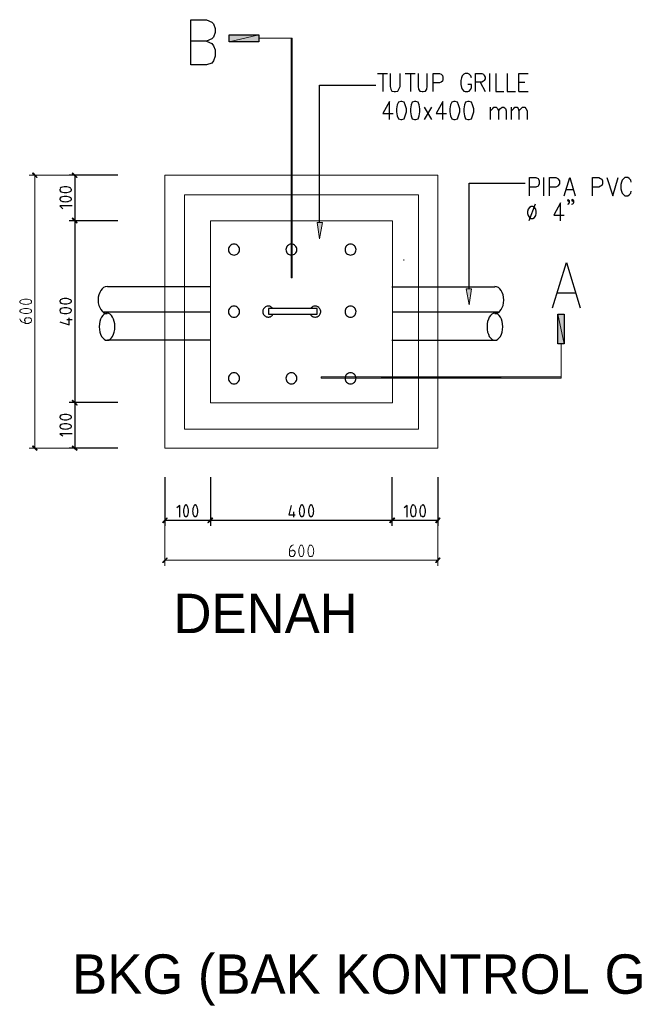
# Model space of a CAD drawing. Header units: millimetres. Extents: x 0 to 420, y 0 to 297.
# Tile 45 of 49: x 221 to 266, y 158 to 230. Entities that reach past the tile are written whole.
import ezdxf

# ---------------------------------------------------------------- set-up
doc = ezdxf.new("R2010")
doc.units = ezdxf.units.MM
for name, color, linetype in [('FILL_000000', 7, 'Continuous'), ('LINE_000000', 7, 'Continuous'), ('TEXT', 7, 'Continuous')]:
    doc.layers.add(name, color=color, linetype=linetype)

msp = doc.modelspace()

# ---------------------------------------------------------------- hatches: boundary and pattern name
at = {"layer": 'FILL_000000'}
h = msp.add_hatch(color=7, dxfattribs=at)
h.dxf.hatch_style = 1
h.paths.add_polyline_path([(235.839, 228.685), (237.998, 228.685), (235.839, 228.177), (235.839, 228.685)])
h = msp.add_hatch(color=7, dxfattribs=at)
h.dxf.hatch_style = 1
h.paths.add_polyline_path([(237.998, 228.685), (235.839, 228.177), (237.998, 228.177), (237.998, 228.685)])
h = msp.add_hatch(color=7, dxfattribs=at)
h.dxf.hatch_style = 1
h.paths.add_polyline_path([(240.369, 210.947), (240.453, 210.947), (240.369, 228.431), (240.369, 210.947)])
h = msp.add_hatch(color=7, dxfattribs=at)
h.dxf.hatch_style = 1
h.paths.add_polyline_path([(240.453, 210.947), (240.369, 228.431), (240.453, 228.431), (240.453, 210.947)])
h = msp.add_hatch(color=7, dxfattribs=at)
h.dxf.hatch_style = 1
h.paths.add_polyline_path([(221.827, 218.271), (221.488, 218.567), (221.53, 218.609), (221.827, 218.271)])
h = msp.add_hatch(color=7, dxfattribs=at)
h.dxf.hatch_style = 1
h.paths.add_polyline_path([(221.784, 218.271), (221.827, 218.271), (221.488, 218.567), (221.784, 218.271)])
h = msp.add_hatch(color=7, dxfattribs=at)
h.dxf.hatch_style = 1
h.paths.add_polyline_path([(224.748, 218.271), (224.367, 218.567), (224.409, 218.609), (224.748, 218.271)])
h = msp.add_hatch(color=7, dxfattribs=at)
h.dxf.hatch_style = 1
h.paths.add_polyline_path([(224.705, 218.271), (224.748, 218.271), (224.367, 218.567), (224.705, 218.271)])
h = msp.add_hatch(color=7, dxfattribs=at)
h.dxf.hatch_style = 1
h.paths.add_polyline_path([(224.409, 215.307), (224.367, 215.265), (224.748, 214.969), (224.409, 215.307)])
h = msp.add_hatch(color=7, dxfattribs=at)
h.dxf.hatch_style = 1
h.paths.add_polyline_path([(224.748, 214.969), (224.367, 215.265), (224.409, 215.307), (224.748, 214.969)])
h = msp.add_hatch(color=7, dxfattribs=at)
h.dxf.hatch_style = 1
h.paths.add_polyline_path([(224.367, 215.265), (224.748, 214.969), (224.705, 214.926), (224.367, 215.265)])
h = msp.add_hatch(color=7, dxfattribs=at)
h.dxf.hatch_style = 1
h.paths.add_polyline_path([(224.705, 214.926), (224.748, 214.969), (224.367, 215.265), (224.705, 214.926)])
h = msp.add_hatch(color=7, dxfattribs=at)
h.dxf.hatch_style = 1
h.paths.add_polyline_path([(242.655, 214.969), (242.274, 214.969), (242.443, 213.783), (242.655, 214.969)])
h = msp.add_hatch(color=7, dxfattribs=at)
h.dxf.hatch_style = 1
h.paths.add_polyline_path([(253.534, 210.143), (253.153, 210.143), (253.365, 208.957), (253.534, 210.143)])
h = msp.add_hatch(color=7, dxfattribs=at)
h.dxf.hatch_style = 1
h.paths.add_polyline_path([(260.308, 208.28), (260.308, 206.121), (259.842, 208.28), (260.308, 208.28)])
h = msp.add_hatch(color=7, dxfattribs=at)
h.dxf.hatch_style = 1
h.paths.add_polyline_path([(260.308, 206.121), (259.842, 208.28), (259.842, 206.121), (260.308, 206.121)])
h = msp.add_hatch(color=7, dxfattribs=at)
h.dxf.hatch_style = 1
h.paths.add_polyline_path([(242.57, 203.708), (242.57, 203.623), (260.096, 203.708), (242.57, 203.708)])
h = msp.add_hatch(color=7, dxfattribs=at)
h.dxf.hatch_style = 1
h.paths.add_polyline_path([(242.57, 203.623), (260.096, 203.708), (260.096, 203.623), (242.57, 203.623)])
h = msp.add_hatch(color=7, dxfattribs=at)
h.dxf.hatch_style = 1
h.paths.add_polyline_path([(224.409, 202.015), (224.367, 201.972), (224.748, 201.676), (224.409, 202.015)])
h = msp.add_hatch(color=7, dxfattribs=at)
h.dxf.hatch_style = 1
h.paths.add_polyline_path([(224.748, 201.676), (224.367, 201.972), (224.409, 202.015), (224.748, 201.676)])
h = msp.add_hatch(color=7, dxfattribs=at)
h.dxf.hatch_style = 1
h.paths.add_polyline_path([(224.367, 201.972), (224.748, 201.676), (224.705, 201.634), (224.367, 201.972)])
h = msp.add_hatch(color=7, dxfattribs=at)
h.dxf.hatch_style = 1
h.paths.add_polyline_path([(224.705, 201.634), (224.748, 201.676), (224.367, 201.972), (224.705, 201.634)])
h = msp.add_hatch(color=7, dxfattribs=at)
h.dxf.hatch_style = 1
h.paths.add_polyline_path([(221.53, 198.67), (221.488, 198.628), (221.827, 198.374), (221.53, 198.67)])
h = msp.add_hatch(color=7, dxfattribs=at)
h.dxf.hatch_style = 1
h.paths.add_polyline_path([(221.488, 198.628), (221.827, 198.374), (221.784, 198.332), (221.488, 198.628)])
h = msp.add_hatch(color=7, dxfattribs=at)
h.dxf.hatch_style = 1
h.paths.add_polyline_path([(224.409, 198.67), (224.367, 198.628), (224.748, 198.374), (224.409, 198.67)])
h = msp.add_hatch(color=7, dxfattribs=at)
h.dxf.hatch_style = 1
h.paths.add_polyline_path([(224.367, 198.628), (224.748, 198.374), (224.705, 198.332), (224.367, 198.628)])
h = msp.add_hatch(color=7, dxfattribs=at)
h.dxf.hatch_style = 1
h.paths.add_polyline_path([(231.309, 193.421), (231.013, 193.04), (230.971, 193.082), (231.309, 193.421)])
h = msp.add_hatch(color=7, dxfattribs=at)
h.dxf.hatch_style = 1
h.paths.add_polyline_path([(231.309, 193.379), (231.309, 193.421), (231.013, 193.04), (231.309, 193.379)])
h = msp.add_hatch(color=7, dxfattribs=at)
h.dxf.hatch_style = 1
h.paths.add_polyline_path([(234.273, 193.082), (234.315, 193.04), (234.611, 193.421), (234.273, 193.082)])
h = msp.add_hatch(color=7, dxfattribs=at)
h.dxf.hatch_style = 1
h.paths.add_polyline_path([(234.611, 193.421), (234.315, 193.04), (234.273, 193.082), (234.611, 193.421)])
h = msp.add_hatch(color=7, dxfattribs=at)
h.dxf.hatch_style = 1
h.paths.add_polyline_path([(234.315, 193.04), (234.611, 193.421), (234.654, 193.379), (234.315, 193.04)])
h = msp.add_hatch(color=7, dxfattribs=at)
h.dxf.hatch_style = 1
h.paths.add_polyline_path([(234.654, 193.379), (234.611, 193.421), (234.315, 193.04), (234.654, 193.379)])
h = msp.add_hatch(color=7, dxfattribs=at)
h.dxf.hatch_style = 1
h.paths.add_polyline_path([(247.565, 193.082), (247.608, 193.04), (247.904, 193.421), (247.565, 193.082)])
h = msp.add_hatch(color=7, dxfattribs=at)
h.dxf.hatch_style = 1
h.paths.add_polyline_path([(247.904, 193.421), (247.608, 193.04), (247.565, 193.082), (247.904, 193.421)])
h = msp.add_hatch(color=7, dxfattribs=at)
h.dxf.hatch_style = 1
h.paths.add_polyline_path([(247.608, 193.04), (247.904, 193.421), (247.946, 193.379), (247.608, 193.04)])
h = msp.add_hatch(color=7, dxfattribs=at)
h.dxf.hatch_style = 1
h.paths.add_polyline_path([(247.946, 193.379), (247.904, 193.421), (247.608, 193.04), (247.946, 193.379)])
h = msp.add_hatch(color=7, dxfattribs=at)
h.dxf.hatch_style = 1
h.paths.add_polyline_path([(250.91, 193.082), (250.952, 193.04), (251.206, 193.421), (250.91, 193.082)])
h = msp.add_hatch(color=7, dxfattribs=at)
h.dxf.hatch_style = 1
h.paths.add_polyline_path([(250.952, 193.04), (251.206, 193.421), (251.248, 193.379), (250.952, 193.04)])
h = msp.add_hatch(color=7, dxfattribs=at)
h.dxf.hatch_style = 1
h.paths.add_polyline_path([(231.309, 190.5), (231.013, 190.161), (230.971, 190.161), (231.309, 190.5)])
h = msp.add_hatch(color=7, dxfattribs=at)
h.dxf.hatch_style = 1
h.paths.add_polyline_path([(231.309, 190.458), (231.309, 190.5), (231.013, 190.161), (231.309, 190.458)])
h = msp.add_hatch(color=7, dxfattribs=at)
h.dxf.hatch_style = 1
h.paths.add_polyline_path([(250.91, 190.161), (250.952, 190.161), (251.206, 190.5), (250.91, 190.161)])
h = msp.add_hatch(color=7, dxfattribs=at)
h.dxf.hatch_style = 1
h.paths.add_polyline_path([(250.952, 190.161), (251.206, 190.5), (251.248, 190.458), (250.952, 190.161)])

# ---------------------------------------------------------------- linework, layer by layer
at = {"layer": 'LINE_000000', "lineweight": 13}
for p, q in [((237.998, 228.431), (240.411, 228.431)), ((227.288, 218.44), (221.234, 218.44)), ((221.657, 218.44), (221.657, 198.501)), ((251.079, 198.501), (251.079, 218.44)), ((234.484, 210.27), (234.484, 206.375)), ((220.938, 207.814), (220.938, 207.603)), ((221.234, 208.026), (221.149, 208.026)), ((220.938, 207.603), (221.234, 207.603)), ((260.096, 206.121), (260.096, 203.666)), ((227.288, 198.501), (221.234, 198.501)), ((231.14, 195.961), (231.14, 189.907)), ((251.079, 195.961), (251.079, 189.907)), ((240.242, 191.008), (240.242, 190.754)), ((240.453, 191.008), (240.242, 191.008)), ((240.665, 190.754), (240.665, 190.839)), ((231.14, 190.331), (251.079, 190.331))]:
    msp.add_line(p, q, dxfattribs=at)
at = {"layer": 'LINE_000000', "lineweight": 25}
for p, q in [((246.676, 225.848), (247.396, 225.848)), ((247.057, 225.848), (247.057, 224.536)), ((248.708, 225.848), (249.428, 225.848)), ((249.089, 225.848), (249.089, 224.536)), ((254.889, 224.536), (254.889, 225.848)), ((254.169, 225.213), (254.55, 224.536)), ((257.006, 225.213), (257.429, 225.213)), ((257.006, 224.536), (257.683, 224.536)), ((250.105, 222.504), (250.656, 223.393)), ((250.656, 222.504), (250.105, 223.393)), ((254.931, 222.504), (254.931, 223.393)), ((256.455, 222.504), (256.455, 223.393)), ((227.711, 218.44), (224.155, 218.44)), ((224.578, 218.44), (224.578, 215.096)), ((258.826, 216.916), (258.826, 218.271)), ((260.477, 217.382), (260.985, 217.382)), ((258.191, 216.323), (257.725, 215.096)), ((227.711, 215.096), (224.155, 215.096)), ((227.711, 215.096), (224.155, 215.096)), ((224.578, 215.096), (224.578, 201.845)), ((248.624, 212.217), (248.581, 212.217)), ((234.484, 210.27), (226.949, 210.27)), ((247.735, 210.27), (255.27, 210.27)), ((259.842, 209.846), (261.112, 209.846)), ((223.986, 207.899), (224.367, 207.899)), ((226.61, 208.449), (234.484, 208.449)), ((247.777, 208.449), (255.609, 208.449)), ((234.484, 206.375), (226.949, 206.375)), ((247.735, 206.375), (255.27, 206.375)), ((227.711, 201.845), (224.155, 201.845)), ((227.711, 201.845), (224.155, 201.845)), ((224.578, 201.845), (224.578, 198.501)), ((227.711, 198.501), (224.155, 198.501)), ((231.14, 198.501), (231.14, 198.501)), ((231.14, 196.384), (231.14, 192.828)), ((234.484, 196.384), (234.484, 192.828)), ((234.484, 196.384), (234.484, 192.828)), ((247.735, 196.384), (247.735, 192.828)), ((247.735, 196.384), (247.735, 192.828)), ((251.079, 196.384), (251.079, 192.828)), ((240.538, 193.844), (240.538, 193.463)), ((231.14, 193.252), (234.484, 193.252)), ((234.484, 193.252), (247.735, 193.252)), ((247.735, 193.252), (251.079, 193.252))]:
    msp.add_line(p, q, dxfattribs=at)
at = {"layer": 'LINE_000000', "lineweight": 18}
msp.add_line((251.079, 198.501), (251.079, 198.501), dxfattribs=at)
at = {"layer": 'LINE_000000', "lineweight": 25}
for points in [[(234.188, 228.219), (234.569, 228.05), (234.696, 227.88), (234.823, 227.584), (234.823, 227.118), (234.696, 226.78), (234.569, 226.61), (234.188, 226.483), (233.045, 226.483), (233.045, 229.785), (234.188, 229.785), (234.569, 229.616), (234.696, 229.489), (234.823, 229.15), (234.823, 228.854), (234.696, 228.515), (234.569, 228.388), (234.188, 228.219), (233.045, 228.219)], [(247.608, 225.848), (247.608, 224.917), (247.65, 224.705), (247.735, 224.578), (247.904, 224.536), (247.989, 224.536), (248.158, 224.578), (248.243, 224.705), (248.327, 224.917), (248.327, 225.848)], [(249.64, 225.848), (249.64, 224.917), (249.682, 224.705), (249.767, 224.578), (249.936, 224.536), (250.021, 224.536), (250.19, 224.578), (250.275, 224.705), (250.317, 224.917), (250.317, 225.848)], [(250.74, 224.536), (250.74, 225.848), (251.206, 225.848), (251.333, 225.806), (251.418, 225.721), (251.46, 225.594), (251.46, 225.425), (251.418, 225.298), (251.333, 225.213), (251.206, 225.171), (250.74, 225.171)], [(253.534, 225.552), (253.492, 225.679), (253.365, 225.806), (253.28, 225.848), (253.069, 225.848), (252.984, 225.806), (252.857, 225.679), (252.815, 225.552), (252.772, 225.34), (252.772, 225.044), (252.815, 224.832), (252.857, 224.705), (252.984, 224.578), (253.069, 224.536), (253.28, 224.536), (253.365, 224.578), (253.492, 224.705), (253.534, 224.832), (253.534, 225.044), (253.28, 225.044)], [(253.831, 224.536), (253.831, 225.848), (254.296, 225.848), (254.423, 225.806), (254.466, 225.721), (254.55, 225.594), (254.55, 225.467), (254.466, 225.34), (254.423, 225.298), (254.296, 225.213), (253.831, 225.213)], [(255.312, 225.848), (255.312, 224.536), (255.905, 224.536)], [(256.159, 225.848), (256.159, 224.536), (256.752, 224.536)], [(257.006, 224.536), (257.006, 225.848), (257.683, 225.848)], [(242.443, 214.969), (242.443, 225.002), (246.549, 225.002)], [(247.565, 222.504), (247.565, 223.816), (247.057, 222.927), (247.819, 222.927)], [(251.46, 222.504), (251.46, 223.816), (250.952, 222.927), (251.714, 222.927)], [(254.931, 223.139), (255.101, 223.308), (255.185, 223.393), (255.355, 223.393), (255.439, 223.308), (255.524, 223.139), (255.524, 222.504)], [(255.524, 223.139), (255.651, 223.308), (255.778, 223.393), (255.905, 223.393), (256.032, 223.308), (256.074, 223.139), (256.074, 222.504)], [(256.455, 223.139), (256.625, 223.308), (256.709, 223.393), (256.879, 223.393), (256.963, 223.308), (257.006, 223.139), (257.006, 222.504)], [(257.006, 223.139), (257.175, 223.308), (257.26, 223.393), (257.429, 223.393), (257.514, 223.308), (257.598, 223.139), (257.598, 222.504)], [(253.365, 210.143), (253.365, 217.847), (257.471, 217.847)], [(257.768, 216.916), (257.768, 218.271), (258.233, 218.271), (258.403, 218.186), (258.445, 218.144), (258.487, 218.017), (258.487, 217.805), (258.445, 217.678), (258.403, 217.636), (258.233, 217.551), (257.768, 217.551)], [(259.249, 216.916), (259.249, 218.271), (259.715, 218.271), (259.842, 218.186), (259.884, 218.144), (259.969, 218.017), (259.969, 217.805), (259.884, 217.678), (259.842, 217.636), (259.715, 217.551), (259.249, 217.551)], [(260.308, 216.916), (260.731, 218.271), (261.112, 216.916)], [(262.382, 216.916), (262.382, 218.271), (262.848, 218.271), (262.975, 218.186), (263.059, 218.144), (263.102, 218.017), (263.102, 217.805), (263.059, 217.678), (262.975, 217.636), (262.848, 217.551), (262.382, 217.551)], [(263.44, 218.271), (263.864, 216.916), (264.245, 218.271)], [(265.218, 217.932), (265.176, 218.059), (265.049, 218.186), (264.964, 218.271), (264.753, 218.271), (264.668, 218.186), (264.541, 218.059), (264.499, 217.932), (264.456, 217.763), (264.456, 217.424), (264.499, 217.255), (264.541, 217.128), (264.668, 217.001), (264.753, 216.916), (264.964, 216.916), (265.049, 217.001), (265.176, 217.128), (265.218, 217.255)], [(223.521, 217.446), (223.511, 217.438), (223.502, 217.429), (223.495, 217.419), (223.489, 217.408), (223.484, 217.397), (223.481, 217.385), (223.478, 217.373), (223.478, 217.361), (223.478, 217.348), (223.481, 217.336), (223.484, 217.324), (223.489, 217.313), (223.495, 217.302), (223.502, 217.292), (223.511, 217.283), (223.521, 217.275)], [(224.271, 217.495), (224.177, 217.538), (224.08, 217.569), (223.981, 217.587), (223.88, 217.593), (223.779, 217.587), (223.68, 217.569), (223.582, 217.538), (223.489, 217.495)], [(223.489, 217.269), (223.582, 217.225), (223.68, 217.195), (223.779, 217.176), (223.88, 217.17), (223.981, 217.176), (224.08, 217.195), (224.177, 217.225), (224.271, 217.269)], [(224.281, 217.275), (224.291, 217.283), (224.3, 217.292), (224.307, 217.302), (224.313, 217.313), (224.318, 217.324), (224.321, 217.336), (224.324, 217.348), (224.324, 217.361), (224.324, 217.373), (224.321, 217.385), (224.318, 217.397), (224.313, 217.408), (224.307, 217.419), (224.3, 217.429), (224.291, 217.438), (224.281, 217.446)], [(223.521, 216.768), (223.511, 216.76), (223.502, 216.751), (223.495, 216.741), (223.489, 216.731), (223.484, 216.72), (223.481, 216.708), (223.478, 216.696), (223.478, 216.683), (223.478, 216.671), (223.481, 216.659), (223.484, 216.647), (223.489, 216.636), (223.495, 216.625), (223.502, 216.615), (223.511, 216.606), (223.521, 216.598)], [(224.271, 216.775), (224.177, 216.818), (224.08, 216.849), (223.981, 216.867), (223.88, 216.874), (223.779, 216.867), (223.68, 216.849), (223.582, 216.818), (223.489, 216.775)], [(223.489, 216.591), (223.582, 216.548), (223.68, 216.517), (223.779, 216.499), (223.88, 216.493), (223.981, 216.499), (224.08, 216.517), (224.177, 216.548), (224.271, 216.591)], [(224.281, 216.598), (224.291, 216.606), (224.3, 216.615), (224.307, 216.625), (224.313, 216.636), (224.318, 216.647), (224.321, 216.659), (224.324, 216.671), (224.324, 216.683), (224.324, 216.696), (224.321, 216.708), (224.318, 216.72), (224.313, 216.731), (224.307, 216.741), (224.3, 216.751), (224.291, 216.76), (224.281, 216.768)], [(260.054, 215.096), (260.054, 216.408), (259.546, 215.519), (260.308, 215.519)], [(260.689, 216.577), (260.604, 216.662), (260.562, 216.577), (260.604, 216.535), (260.689, 216.577), (260.689, 216.45), (260.604, 216.323), (260.562, 216.281)], [(260.985, 216.577), (260.943, 216.662), (260.858, 216.577), (260.943, 216.535), (260.985, 216.577), (260.985, 216.45), (260.943, 216.323), (260.858, 216.281)], [(224.367, 216.196), (223.478, 216.196), (223.689, 215.985)], [(259.461, 208.746), (260.477, 212.048), (261.493, 208.746)], [(226.928, 210.312), (226.796, 210.292), (226.672, 210.234), (226.561, 210.142), (226.464, 210.021), (226.384, 209.873), (226.323, 209.704), (226.285, 209.518), (226.272, 209.317), (226.285, 209.117), (226.323, 208.93), (226.384, 208.761), (226.464, 208.614), (226.561, 208.492), (226.672, 208.401), (226.796, 208.343), (226.928, 208.322)], [(255.249, 208.322), (255.381, 208.343), (255.504, 208.401), (255.616, 208.492), (255.713, 208.614), (255.793, 208.761), (255.853, 208.93), (255.892, 209.117), (255.905, 209.317), (255.892, 209.518), (255.853, 209.704), (255.793, 209.873), (255.713, 210.021), (255.616, 210.142), (255.504, 210.234), (255.381, 210.292), (255.249, 210.312)], [(223.521, 209.318), (223.511, 209.31), (223.502, 209.301), (223.495, 209.291), (223.489, 209.28), (223.484, 209.269), (223.481, 209.257), (223.478, 209.245), (223.478, 209.232), (223.478, 209.22), (223.481, 209.208), (223.484, 209.196), (223.489, 209.185), (223.495, 209.174), (223.502, 209.164), (223.511, 209.155), (223.521, 209.147)], [(224.271, 209.324), (224.177, 209.368), (224.08, 209.398), (223.981, 209.417), (223.88, 209.423), (223.779, 209.417), (223.68, 209.398), (223.582, 209.368), (223.489, 209.324)], [(224.281, 209.147), (224.291, 209.155), (224.3, 209.164), (224.307, 209.174), (224.313, 209.185), (224.318, 209.196), (224.321, 209.208), (224.324, 209.22), (224.324, 209.232), (224.324, 209.245), (224.321, 209.257), (224.318, 209.269), (224.313, 209.28), (224.307, 209.291), (224.3, 209.301), (224.291, 209.31), (224.281, 209.318)], [(223.521, 208.64), (223.511, 208.632), (223.502, 208.623), (223.495, 208.613), (223.489, 208.603), (223.484, 208.592), (223.481, 208.58), (223.478, 208.568), (223.478, 208.555), (223.478, 208.543), (223.481, 208.531), (223.484, 208.519), (223.489, 208.508), (223.495, 208.497), (223.502, 208.487), (223.511, 208.478), (223.521, 208.47)], [(223.489, 209.141), (223.582, 209.097), (223.68, 209.067), (223.779, 209.048), (223.88, 209.042), (223.981, 209.048), (224.08, 209.067), (224.177, 209.097), (224.271, 209.141)], [(224.271, 208.647), (224.177, 208.69), (224.08, 208.721), (223.981, 208.739), (223.88, 208.746), (223.779, 208.739), (223.68, 208.721), (223.582, 208.69), (223.489, 208.647)], [(224.281, 208.47), (224.291, 208.478), (224.3, 208.487), (224.307, 208.497), (224.313, 208.508), (224.318, 208.519), (224.321, 208.531), (224.324, 208.543), (224.324, 208.555), (224.324, 208.568), (224.321, 208.58), (224.318, 208.592), (224.313, 208.603), (224.307, 208.613), (224.3, 208.623), (224.291, 208.632), (224.281, 208.64)], [(239.011, 208.721), (238.966, 208.769), (238.916, 208.808), (238.86, 208.838), (238.801, 208.859), (238.739, 208.87), (238.676, 208.872), (238.612, 208.864), (238.55, 208.845), (238.491, 208.816), (238.439, 208.78), (238.394, 208.735), (238.356, 208.685), (238.327, 208.629), (238.307, 208.569), (238.296, 208.506), (238.295, 208.441), (238.305, 208.377), (238.325, 208.316), (238.354, 208.26), (238.391, 208.209), (238.436, 208.164), (238.487, 208.127), (238.544, 208.098), (238.606, 208.079), (238.671, 208.069), (238.734, 208.07), (238.797, 208.081), (238.856, 208.101), (238.912, 208.131), (238.962, 208.169), (239.007, 208.215), (239.044, 208.268)], [(241.778, 208.268), (241.815, 208.215), (241.86, 208.169), (241.91, 208.131), (241.966, 208.101), (242.025, 208.081), (242.088, 208.07), (242.151, 208.069), (242.216, 208.079), (242.278, 208.098), (242.335, 208.127), (242.386, 208.164), (242.431, 208.209), (242.468, 208.26), (242.497, 208.316), (242.517, 208.377), (242.527, 208.441), (242.526, 208.506), (242.515, 208.569), (242.495, 208.629), (242.466, 208.685), (242.428, 208.735), (242.383, 208.78), (242.331, 208.816), (242.272, 208.845), (242.21, 208.864), (242.146, 208.872), (242.083, 208.87), (242.021, 208.859), (241.962, 208.838), (241.906, 208.808), (241.856, 208.769), (241.811, 208.721)], [(223.478, 207.73), (224.155, 207.518), (224.155, 208.026)], [(223.489, 208.421), (223.582, 208.378), (223.68, 208.347), (223.779, 208.328), (223.88, 208.322), (223.981, 208.328), (224.08, 208.347), (224.177, 208.378), (224.271, 208.421)], [(223.521, 200.851), (223.511, 200.843), (223.502, 200.834), (223.495, 200.824), (223.489, 200.813), (223.484, 200.802), (223.481, 200.79), (223.478, 200.778), (223.478, 200.766), (223.478, 200.753), (223.481, 200.741), (223.484, 200.729), (223.489, 200.718), (223.495, 200.708), (223.502, 200.698), (223.511, 200.689), (223.521, 200.681)], [(224.271, 200.858), (224.177, 200.901), (224.08, 200.932), (223.981, 200.95), (223.88, 200.956), (223.779, 200.95), (223.68, 200.932), (223.582, 200.901), (223.489, 200.858)], [(223.489, 200.674), (223.582, 200.631), (223.68, 200.6), (223.779, 200.581), (223.88, 200.575), (223.981, 200.581), (224.08, 200.6), (224.177, 200.631), (224.271, 200.674)], [(224.281, 200.681), (224.291, 200.689), (224.3, 200.698), (224.307, 200.708), (224.313, 200.718), (224.318, 200.729), (224.321, 200.741), (224.324, 200.753), (224.324, 200.766), (224.324, 200.778), (224.321, 200.79), (224.318, 200.802), (224.313, 200.813), (224.307, 200.824), (224.3, 200.834), (224.291, 200.843), (224.281, 200.851)], [(223.521, 200.174), (223.511, 200.166), (223.502, 200.157), (223.495, 200.147), (223.489, 200.136), (223.484, 200.125), (223.481, 200.113), (223.478, 200.101), (223.478, 200.088), (223.478, 200.076), (223.481, 200.064), (223.484, 200.052), (223.489, 200.041), (223.495, 200.03), (223.502, 200.02), (223.511, 200.011), (223.521, 200.003)], [(224.271, 200.18), (224.177, 200.224), (224.08, 200.254), (223.981, 200.273), (223.88, 200.279), (223.779, 200.273), (223.68, 200.254), (223.582, 200.224), (223.489, 200.18)], [(223.489, 199.997), (223.582, 199.953), (223.68, 199.923), (223.779, 199.904), (223.88, 199.898), (223.981, 199.904), (224.08, 199.923), (224.177, 199.953), (224.271, 199.997)], [(224.281, 200.003), (224.291, 200.011), (224.3, 200.02), (224.307, 200.03), (224.313, 200.041), (224.318, 200.052), (224.321, 200.064), (224.324, 200.076), (224.324, 200.088), (224.324, 200.101), (224.321, 200.113), (224.318, 200.125), (224.313, 200.136), (224.307, 200.147), (224.3, 200.157), (224.291, 200.166), (224.281, 200.174)], [(224.367, 199.559), (223.478, 199.559), (223.689, 199.39)], [(232.241, 193.463), (232.241, 194.31), (232.029, 194.141)], [(232.593, 194.299), (232.55, 194.205), (232.519, 194.108), (232.501, 194.009), (232.495, 193.908), (232.501, 193.807), (232.519, 193.708), (232.55, 193.61), (232.593, 193.517)], [(232.77, 194.309), (232.762, 194.319), (232.753, 194.328), (232.743, 194.335), (232.733, 194.341), (232.722, 194.346), (232.71, 194.349), (232.698, 194.352), (232.685, 194.352), (232.673, 194.352), (232.661, 194.349), (232.649, 194.346), (232.638, 194.341), (232.627, 194.335), (232.617, 194.328), (232.608, 194.319), (232.6, 194.309)], [(232.777, 193.517), (232.82, 193.61), (232.851, 193.708), (232.87, 193.807), (232.876, 193.908), (232.87, 194.009), (232.851, 194.108), (232.82, 194.205), (232.777, 194.299)], [(233.271, 194.299), (233.227, 194.205), (233.197, 194.108), (233.178, 194.009), (233.172, 193.908), (233.178, 193.807), (233.197, 193.708), (233.227, 193.61), (233.271, 193.517)], [(233.448, 194.309), (233.44, 194.319), (233.431, 194.328), (233.421, 194.335), (233.41, 194.341), (233.399, 194.346), (233.387, 194.349), (233.375, 194.352), (233.362, 194.352), (233.35, 194.352), (233.338, 194.349), (233.326, 194.346), (233.315, 194.341), (233.304, 194.335), (233.294, 194.328), (233.285, 194.319), (233.277, 194.309)], [(233.454, 193.517), (233.498, 193.61), (233.528, 193.708), (233.547, 193.807), (233.553, 193.908), (233.547, 194.009), (233.528, 194.108), (233.498, 194.205), (233.454, 194.299)], [(240.369, 194.31), (240.199, 193.633), (240.665, 193.633)], [(241.06, 194.299), (241.017, 194.205), (240.986, 194.108), (240.968, 194.009), (240.961, 193.908), (240.968, 193.807), (240.986, 193.708), (241.017, 193.61), (241.06, 193.517)], [(241.237, 194.309), (241.229, 194.319), (241.22, 194.328), (241.21, 194.335), (241.199, 194.341), (241.188, 194.346), (241.176, 194.349), (241.164, 194.352), (241.152, 194.352), (241.139, 194.352), (241.127, 194.349), (241.115, 194.346), (241.104, 194.341), (241.094, 194.335), (241.084, 194.328), (241.075, 194.319), (241.067, 194.309)], [(241.244, 193.517), (241.287, 193.61), (241.318, 193.708), (241.336, 193.807), (241.342, 193.908), (241.336, 194.009), (241.318, 194.108), (241.287, 194.205), (241.244, 194.299)], [(241.737, 194.299), (241.694, 194.205), (241.663, 194.108), (241.645, 194.009), (241.639, 193.908), (241.645, 193.807), (241.663, 193.708), (241.694, 193.61), (241.737, 193.517)], [(241.914, 194.309), (241.906, 194.319), (241.897, 194.328), (241.887, 194.335), (241.877, 194.341), (241.866, 194.346), (241.854, 194.349), (241.842, 194.352), (241.829, 194.352), (241.817, 194.352), (241.805, 194.349), (241.793, 194.346), (241.782, 194.341), (241.771, 194.335), (241.761, 194.328), (241.752, 194.319), (241.744, 194.309)], [(241.921, 193.517), (241.964, 193.61), (241.995, 193.708), (242.014, 193.807), (242.02, 193.908), (242.014, 194.009), (241.995, 194.108), (241.964, 194.205), (241.921, 194.299)], [(248.835, 193.463), (248.835, 194.31), (248.624, 194.141)], [(249.188, 194.299), (249.145, 194.205), (249.114, 194.108), (249.096, 194.009), (249.089, 193.908), (249.096, 193.807), (249.114, 193.708), (249.145, 193.61), (249.188, 193.517)], [(249.365, 194.309), (249.357, 194.319), (249.348, 194.328), (249.338, 194.335), (249.327, 194.341), (249.316, 194.346), (249.304, 194.349), (249.292, 194.352), (249.28, 194.352), (249.267, 194.352), (249.255, 194.349), (249.243, 194.346), (249.232, 194.341), (249.222, 194.335), (249.212, 194.328), (249.203, 194.319), (249.195, 194.309)], [(249.414, 193.517), (249.457, 193.61), (249.488, 193.708), (249.506, 193.807), (249.513, 193.908), (249.506, 194.009), (249.488, 194.108), (249.457, 194.205), (249.414, 194.299)], [(249.865, 194.299), (249.822, 194.205), (249.791, 194.108), (249.773, 194.009), (249.767, 193.908), (249.773, 193.807), (249.791, 193.708), (249.822, 193.61), (249.865, 193.517)], [(250.085, 194.309), (250.077, 194.319), (250.068, 194.328), (250.058, 194.335), (250.047, 194.341), (250.036, 194.346), (250.024, 194.349), (250.012, 194.352), (250, 194.352), (249.987, 194.352), (249.975, 194.349), (249.963, 194.346), (249.952, 194.341), (249.941, 194.335), (249.931, 194.328), (249.922, 194.319), (249.914, 194.309)], [(250.091, 193.517), (250.135, 193.61), (250.165, 193.708), (250.184, 193.807), (250.19, 193.908), (250.184, 194.009), (250.165, 194.108), (250.135, 194.205), (250.091, 194.299)], [(232.6, 193.549), (232.608, 193.539), (232.617, 193.53), (232.627, 193.523), (232.638, 193.517), (232.649, 193.512), (232.661, 193.509), (232.673, 193.506), (232.685, 193.506), (232.698, 193.506), (232.71, 193.509), (232.722, 193.512), (232.733, 193.517), (232.743, 193.523), (232.753, 193.53), (232.762, 193.539), (232.77, 193.549)], [(233.277, 193.549), (233.285, 193.539), (233.294, 193.53), (233.304, 193.523), (233.315, 193.517), (233.326, 193.512), (233.338, 193.509), (233.35, 193.506), (233.362, 193.506), (233.375, 193.506), (233.387, 193.509), (233.399, 193.512), (233.41, 193.517), (233.421, 193.523), (233.431, 193.53), (233.44, 193.539), (233.448, 193.549)], [(241.067, 193.549), (241.075, 193.539), (241.084, 193.53), (241.094, 193.523), (241.104, 193.517), (241.115, 193.512), (241.127, 193.509), (241.139, 193.506), (241.152, 193.506), (241.164, 193.506), (241.176, 193.509), (241.188, 193.512), (241.199, 193.517), (241.21, 193.523), (241.22, 193.53), (241.229, 193.539), (241.237, 193.549)], [(241.744, 193.549), (241.752, 193.539), (241.761, 193.53), (241.771, 193.523), (241.782, 193.517), (241.793, 193.512), (241.805, 193.509), (241.817, 193.506), (241.829, 193.506), (241.842, 193.506), (241.854, 193.509), (241.866, 193.512), (241.877, 193.517), (241.887, 193.523), (241.897, 193.53), (241.906, 193.539), (241.914, 193.549)], [(249.195, 193.549), (249.203, 193.539), (249.212, 193.53), (249.222, 193.523), (249.232, 193.517), (249.243, 193.512), (249.255, 193.509), (249.267, 193.506), (249.28, 193.506), (249.292, 193.506), (249.304, 193.509), (249.316, 193.512), (249.327, 193.517), (249.338, 193.523), (249.348, 193.53), (249.357, 193.539), (249.365, 193.549)], [(249.914, 193.549), (249.922, 193.539), (249.931, 193.53), (249.941, 193.523), (249.952, 193.517), (249.963, 193.512), (249.975, 193.509), (249.987, 193.506), (250, 193.506), (250.012, 193.506), (250.024, 193.509), (250.036, 193.512), (250.047, 193.517), (250.058, 193.523), (250.068, 193.53), (250.077, 193.539), (250.085, 193.549)]]:
    msp.add_lwpolyline(points, dxfattribs=at)
for points in [[(235.839, 228.685), (237.998, 228.685), (237.998, 228.177), (235.839, 228.177), (235.839, 228.685)], [(248.37, 223.816), (248.2, 223.774), (248.116, 223.562), (248.073, 223.266), (248.073, 223.054), (248.116, 222.758), (248.2, 222.546), (248.37, 222.504), (248.454, 222.504), (248.624, 222.546), (248.708, 222.758), (248.793, 223.054), (248.793, 223.266), (248.708, 223.562), (248.624, 223.774), (248.454, 223.816), (248.37, 223.816)], [(249.386, 223.816), (249.216, 223.774), (249.132, 223.562), (249.089, 223.266), (249.089, 223.054), (249.132, 222.758), (249.216, 222.546), (249.386, 222.504), (249.47, 222.504), (249.64, 222.546), (249.724, 222.758), (249.767, 223.054), (249.767, 223.266), (249.724, 223.562), (249.64, 223.774), (249.47, 223.816), (249.386, 223.816)], [(252.264, 223.816), (252.095, 223.774), (252.01, 223.562), (251.968, 223.266), (251.968, 223.054), (252.01, 222.758), (252.095, 222.546), (252.264, 222.504), (252.349, 222.504), (252.518, 222.546), (252.603, 222.758), (252.688, 223.054), (252.688, 223.266), (252.603, 223.562), (252.518, 223.774), (252.349, 223.816), (252.264, 223.816)], [(253.28, 223.816), (253.111, 223.774), (253.026, 223.562), (252.984, 223.266), (252.984, 223.054), (253.026, 222.758), (253.111, 222.546), (253.28, 222.504), (253.365, 222.504), (253.534, 222.546), (253.619, 222.758), (253.704, 223.054), (253.704, 223.266), (253.619, 223.562), (253.534, 223.774), (253.365, 223.816), (253.28, 223.816)], [(257.895, 216.154), (257.768, 216.069), (257.683, 215.942), (257.641, 215.773), (257.641, 215.646), (257.683, 215.477), (257.768, 215.35), (257.895, 215.265), (258.022, 215.265), (258.149, 215.35), (258.233, 215.477), (258.276, 215.646), (258.276, 215.773), (258.233, 215.942), (258.149, 216.069), (258.022, 216.154), (257.895, 216.154)], [(236.601, 213), (236.593, 213.081), (236.569, 213.157), (236.532, 213.225), (236.483, 213.285), (236.424, 213.334), (236.355, 213.371), (236.28, 213.394), (236.199, 213.402), (236.118, 213.394), (236.042, 213.371), (235.974, 213.334), (235.914, 213.285), (235.865, 213.225), (235.828, 213.157), (235.805, 213.081), (235.797, 213), (235.805, 212.919), (235.828, 212.844), (235.865, 212.775), (235.914, 212.716), (235.974, 212.667), (236.042, 212.63), (236.118, 212.606), (236.199, 212.598), (236.28, 212.606), (236.355, 212.63), (236.424, 212.667), (236.483, 212.716), (236.532, 212.775), (236.569, 212.844), (236.593, 212.919), (236.601, 213)], [(240.792, 213), (240.784, 213.081), (240.76, 213.157), (240.723, 213.225), (240.674, 213.285), (240.615, 213.334), (240.546, 213.371), (240.471, 213.394), (240.39, 213.402), (240.309, 213.394), (240.233, 213.371), (240.165, 213.334), (240.105, 213.285), (240.056, 213.225), (240.019, 213.157), (239.996, 213.081), (239.988, 213), (239.996, 212.919), (240.019, 212.844), (240.056, 212.775), (240.105, 212.716), (240.165, 212.667), (240.233, 212.63), (240.309, 212.606), (240.39, 212.598), (240.471, 212.606), (240.546, 212.63), (240.615, 212.667), (240.674, 212.716), (240.723, 212.775), (240.76, 212.844), (240.784, 212.919), (240.792, 213)], [(245.11, 213), (245.102, 213.081), (245.078, 213.157), (245.041, 213.225), (244.992, 213.285), (244.933, 213.334), (244.864, 213.371), (244.789, 213.394), (244.708, 213.402), (244.627, 213.394), (244.551, 213.371), (244.483, 213.334), (244.423, 213.285), (244.374, 213.225), (244.337, 213.157), (244.314, 213.081), (244.306, 213), (244.314, 212.919), (244.337, 212.844), (244.374, 212.775), (244.423, 212.716), (244.483, 212.667), (244.551, 212.63), (244.627, 212.606), (244.708, 212.598), (244.789, 212.606), (244.864, 212.63), (244.933, 212.667), (244.992, 212.716), (245.041, 212.775), (245.078, 212.844), (245.102, 212.919), (245.11, 213)], [(236.601, 208.471), (236.593, 208.552), (236.569, 208.627), (236.532, 208.695), (236.483, 208.755), (236.424, 208.804), (236.355, 208.841), (236.28, 208.865), (236.199, 208.873), (236.118, 208.865), (236.042, 208.841), (235.974, 208.804), (235.914, 208.755), (235.865, 208.695), (235.828, 208.627), (235.805, 208.552), (235.797, 208.471), (235.805, 208.389), (235.828, 208.314), (235.865, 208.246), (235.914, 208.186), (235.974, 208.137), (236.042, 208.1), (236.118, 208.076), (236.199, 208.068), (236.28, 208.076), (236.355, 208.1), (236.424, 208.137), (236.483, 208.186), (236.532, 208.246), (236.569, 208.314), (236.593, 208.389), (236.601, 208.471)], [(238.718, 208.703), (238.718, 208.28), (242.274, 208.28), (242.274, 208.703), (238.718, 208.703)], [(245.11, 208.471), (245.102, 208.552), (245.078, 208.627), (245.041, 208.695), (244.992, 208.755), (244.933, 208.804), (244.864, 208.841), (244.789, 208.865), (244.708, 208.873), (244.627, 208.865), (244.551, 208.841), (244.483, 208.804), (244.423, 208.755), (244.374, 208.695), (244.337, 208.627), (244.314, 208.552), (244.306, 208.471), (244.314, 208.389), (244.337, 208.314), (244.374, 208.246), (244.423, 208.186), (244.483, 208.137), (244.551, 208.1), (244.627, 208.076), (244.708, 208.068), (244.789, 208.076), (244.864, 208.1), (244.933, 208.137), (244.992, 208.186), (245.041, 208.246), (245.078, 208.314), (245.102, 208.389), (245.11, 208.471)], [(226.928, 208.365), (226.813, 208.344), (226.705, 208.286), (226.608, 208.195), (226.524, 208.073), (226.454, 207.926), (226.401, 207.757), (226.368, 207.57), (226.356, 207.37), (226.368, 207.169), (226.401, 206.983), (226.454, 206.814), (226.524, 206.666), (226.608, 206.545), (226.705, 206.453), (226.813, 206.395), (226.928, 206.375), (227.043, 206.395), (227.15, 206.453), (227.247, 206.545), (227.332, 206.666), (227.402, 206.814), (227.454, 206.983), (227.488, 207.169), (227.499, 207.37), (227.488, 207.57), (227.454, 207.757), (227.402, 207.926), (227.332, 208.073), (227.247, 208.195), (227.15, 208.286), (227.043, 208.344), (226.928, 208.365)], [(255.249, 208.365), (255.134, 208.344), (255.026, 208.286), (254.929, 208.195), (254.845, 208.073), (254.775, 207.926), (254.722, 207.757), (254.689, 207.57), (254.677, 207.37), (254.689, 207.169), (254.722, 206.983), (254.775, 206.814), (254.845, 206.666), (254.929, 206.545), (255.026, 206.453), (255.134, 206.395), (255.249, 206.375), (255.364, 206.395), (255.471, 206.453), (255.568, 206.545), (255.653, 206.666), (255.723, 206.814), (255.775, 206.983), (255.809, 207.169), (255.82, 207.37), (255.809, 207.57), (255.775, 207.757), (255.723, 207.926), (255.653, 208.073), (255.568, 208.195), (255.471, 208.286), (255.364, 208.344), (255.249, 208.365)], [(260.308, 208.28), (260.308, 206.121), (259.842, 206.121), (259.842, 208.28), (260.308, 208.28)], [(236.601, 203.602), (236.593, 203.683), (236.569, 203.759), (236.532, 203.827), (236.483, 203.887), (236.424, 203.936), (236.355, 203.973), (236.28, 203.996), (236.199, 204.004), (236.118, 203.996), (236.042, 203.973), (235.974, 203.936), (235.914, 203.887), (235.865, 203.827), (235.828, 203.759), (235.805, 203.683), (235.797, 203.602), (235.805, 203.521), (235.828, 203.446), (235.865, 203.377), (235.914, 203.318), (235.974, 203.269), (236.042, 203.232), (236.118, 203.208), (236.199, 203.2), (236.28, 203.208), (236.355, 203.232), (236.424, 203.269), (236.483, 203.318), (236.532, 203.377), (236.569, 203.446), (236.593, 203.521), (236.601, 203.602)], [(240.792, 203.602), (240.784, 203.683), (240.76, 203.759), (240.723, 203.827), (240.674, 203.887), (240.615, 203.936), (240.546, 203.973), (240.471, 203.996), (240.39, 204.004), (240.309, 203.996), (240.233, 203.973), (240.165, 203.936), (240.105, 203.887), (240.056, 203.827), (240.019, 203.759), (239.996, 203.683), (239.988, 203.602), (239.996, 203.521), (240.019, 203.446), (240.056, 203.377), (240.105, 203.318), (240.165, 203.269), (240.233, 203.232), (240.309, 203.208), (240.39, 203.2), (240.471, 203.208), (240.546, 203.232), (240.615, 203.269), (240.674, 203.318), (240.723, 203.377), (240.76, 203.446), (240.784, 203.521), (240.792, 203.602)], [(245.11, 203.602), (245.102, 203.683), (245.078, 203.759), (245.041, 203.827), (244.992, 203.887), (244.933, 203.936), (244.864, 203.973), (244.789, 203.996), (244.708, 204.004), (244.627, 203.996), (244.551, 203.973), (244.483, 203.936), (244.423, 203.887), (244.374, 203.827), (244.337, 203.759), (244.314, 203.683), (244.306, 203.602), (244.314, 203.521), (244.337, 203.446), (244.374, 203.377), (244.423, 203.318), (244.483, 203.269), (244.551, 203.232), (244.627, 203.208), (244.708, 203.2), (244.789, 203.208), (244.864, 203.232), (244.933, 203.269), (244.992, 203.318), (245.041, 203.377), (245.078, 203.446), (245.102, 203.521), (245.11, 203.602)]]:
    msp.add_lwpolyline(points, close=True, dxfattribs=at)
at = {"layer": 'LINE_000000', "lineweight": 0}
for points in [[(235.839, 228.685), (237.998, 228.685), (235.839, 228.177), (235.839, 228.685)], [(237.998, 228.685), (235.839, 228.177), (237.998, 228.177), (237.998, 228.685)], [(240.369, 210.947), (240.453, 210.947), (240.369, 228.431), (240.369, 210.947)], [(240.453, 210.947), (240.369, 228.431), (240.453, 228.431), (240.453, 210.947)], [(221.827, 218.271), (221.488, 218.567), (221.53, 218.609), (221.827, 218.271)], [(221.784, 218.271), (221.827, 218.271), (221.488, 218.567), (221.784, 218.271)], [(224.748, 218.271), (224.367, 218.567), (224.409, 218.609), (224.748, 218.271)], [(224.705, 218.271), (224.748, 218.271), (224.367, 218.567), (224.705, 218.271)], [(224.409, 215.307), (224.367, 215.265), (224.748, 214.969), (224.409, 215.307)], [(224.748, 214.969), (224.367, 215.265), (224.409, 215.307), (224.748, 214.969)], [(224.367, 215.265), (224.748, 214.969), (224.705, 214.926), (224.367, 215.265)], [(224.705, 214.926), (224.748, 214.969), (224.367, 215.265), (224.705, 214.926)], [(242.655, 214.969), (242.274, 214.969), (242.443, 213.783), (242.655, 214.969)], [(253.534, 210.143), (253.153, 210.143), (253.365, 208.957), (253.534, 210.143)], [(260.308, 208.28), (260.308, 206.121), (259.842, 208.28), (260.308, 208.28)], [(260.308, 206.121), (259.842, 208.28), (259.842, 206.121), (260.308, 206.121)], [(242.57, 203.708), (242.57, 203.623), (260.096, 203.708), (242.57, 203.708)], [(242.57, 203.623), (260.096, 203.708), (260.096, 203.623), (242.57, 203.623)], [(224.409, 202.015), (224.367, 201.972), (224.748, 201.676), (224.409, 202.015)], [(224.748, 201.676), (224.367, 201.972), (224.409, 202.015), (224.748, 201.676)], [(224.367, 201.972), (224.748, 201.676), (224.705, 201.634), (224.367, 201.972)], [(224.705, 201.634), (224.748, 201.676), (224.367, 201.972), (224.705, 201.634)], [(221.53, 198.67), (221.488, 198.628), (221.827, 198.374), (221.53, 198.67)], [(221.488, 198.628), (221.827, 198.374), (221.784, 198.332), (221.488, 198.628)], [(224.409, 198.67), (224.367, 198.628), (224.748, 198.374), (224.409, 198.67)], [(224.367, 198.628), (224.748, 198.374), (224.705, 198.332), (224.367, 198.628)], [(231.309, 193.421), (231.013, 193.04), (230.971, 193.082), (231.309, 193.421)], [(231.309, 193.379), (231.309, 193.421), (231.013, 193.04), (231.309, 193.379)], [(234.273, 193.082), (234.315, 193.04), (234.611, 193.421), (234.273, 193.082)], [(234.611, 193.421), (234.315, 193.04), (234.273, 193.082), (234.611, 193.421)], [(234.315, 193.04), (234.611, 193.421), (234.654, 193.379), (234.315, 193.04)], [(234.654, 193.379), (234.611, 193.421), (234.315, 193.04), (234.654, 193.379)], [(247.565, 193.082), (247.608, 193.04), (247.904, 193.421), (247.565, 193.082)], [(247.904, 193.421), (247.608, 193.04), (247.565, 193.082), (247.904, 193.421)], [(247.608, 193.04), (247.904, 193.421), (247.946, 193.379), (247.608, 193.04)], [(247.946, 193.379), (247.904, 193.421), (247.608, 193.04), (247.946, 193.379)], [(250.91, 193.082), (250.952, 193.04), (251.206, 193.421), (250.91, 193.082)], [(250.952, 193.04), (251.206, 193.421), (251.248, 193.379), (250.952, 193.04)], [(231.309, 190.5), (231.013, 190.161), (230.971, 190.161), (231.309, 190.5)], [(231.309, 190.458), (231.309, 190.5), (231.013, 190.161), (231.309, 190.458)], [(250.91, 190.161), (250.952, 190.161), (251.206, 190.5), (250.91, 190.161)], [(250.952, 190.161), (251.206, 190.5), (251.248, 190.458), (250.952, 190.161)]]:
    msp.add_lwpolyline(points, close=True, dxfattribs=at)
at = {"layer": 'LINE_000000', "lineweight": 13}
for points in [[(251.079, 218.44), (231.14, 218.44), (231.14, 198.501), (251.079, 198.501)], [(220.6, 209.275), (220.59, 209.267), (220.581, 209.258), (220.574, 209.248), (220.568, 209.238), (220.563, 209.227), (220.56, 209.215), (220.557, 209.203), (220.557, 209.19), (220.557, 209.178), (220.56, 209.166), (220.563, 209.154), (220.568, 209.143), (220.574, 209.132), (220.581, 209.122), (220.59, 209.113), (220.6, 209.105)], [(221.392, 209.282), (221.299, 209.325), (221.201, 209.356), (221.102, 209.374), (221.001, 209.381), (220.9, 209.374), (220.801, 209.356), (220.704, 209.325), (220.61, 209.282)], [(221.36, 209.105), (221.37, 209.113), (221.379, 209.122), (221.386, 209.132), (221.392, 209.143), (221.397, 209.154), (221.4, 209.166), (221.403, 209.178), (221.403, 209.19), (221.403, 209.203), (221.4, 209.215), (221.397, 209.227), (221.392, 209.238), (221.386, 209.248), (221.379, 209.258), (221.37, 209.267), (221.36, 209.275)], [(220.6, 208.598), (220.59, 208.59), (220.581, 208.581), (220.574, 208.571), (220.568, 208.56), (220.563, 208.549), (220.56, 208.537), (220.557, 208.525), (220.557, 208.513), (220.557, 208.5), (220.56, 208.488), (220.563, 208.476), (220.568, 208.465), (220.574, 208.455), (220.581, 208.445), (220.59, 208.436), (220.6, 208.428)], [(220.61, 209.098), (220.704, 209.055), (220.801, 209.024), (220.9, 209.006), (221.001, 209), (221.102, 209.006), (221.201, 209.024), (221.299, 209.055), (221.392, 209.098)], [(221.392, 208.605), (221.299, 208.648), (221.201, 208.679), (221.102, 208.697), (221.001, 208.703), (220.9, 208.697), (220.801, 208.679), (220.704, 208.648), (220.61, 208.605)], [(221.36, 208.428), (221.37, 208.436), (221.379, 208.445), (221.386, 208.455), (221.392, 208.465), (221.397, 208.476), (221.4, 208.488), (221.403, 208.5), (221.403, 208.513), (221.403, 208.525), (221.4, 208.537), (221.397, 208.549), (221.392, 208.56), (221.386, 208.571), (221.379, 208.581), (221.37, 208.59), (221.36, 208.598)], [(220.541, 207.939), (220.567, 207.879), (220.602, 207.824), (220.644, 207.776), (220.692, 207.734), (220.746, 207.699), (220.804, 207.673), (220.866, 207.655), (220.931, 207.646)], [(220.61, 208.421), (220.704, 208.378), (220.801, 208.347), (220.9, 208.328), (221.001, 208.322), (221.102, 208.328), (221.201, 208.347), (221.299, 208.378), (221.392, 208.421)], [(221.112, 208.024), (221.089, 208.026), (221.068, 208.025), (221.046, 208.022), (221.025, 208.016), (221.005, 208.008), (220.986, 207.998), (220.968, 207.985), (220.951, 207.97), (220.936, 207.954), (220.924, 207.936), (220.913, 207.916), (220.905, 207.896), (220.9, 207.875), (220.896, 207.854), (220.895, 207.832), (220.897, 207.81)], [(221.213, 207.645), (221.251, 207.649), (221.287, 207.66), (221.319, 207.678), (221.348, 207.701), (221.371, 207.729), (221.388, 207.761), (221.399, 207.797), (221.403, 207.836), (221.399, 207.874), (221.388, 207.91), (221.371, 207.942), (221.348, 207.97), (221.319, 207.993), (221.287, 208.011), (221.251, 208.022), (221.213, 208.026)], [(240.535, 191.447), (240.475, 191.421), (240.421, 191.386), (240.372, 191.344), (240.331, 191.296), (240.296, 191.242), (240.269, 191.184), (240.251, 191.122), (240.243, 191.057)], [(241.018, 191.378), (240.974, 191.284), (240.944, 191.187), (240.925, 191.088), (240.919, 190.987), (240.925, 190.886), (240.944, 190.787), (240.974, 190.689), (241.018, 190.596)], [(241.195, 191.388), (241.187, 191.398), (241.178, 191.407), (241.168, 191.414), (241.157, 191.42), (241.146, 191.425), (241.134, 191.428), (241.122, 191.431), (241.11, 191.431), (241.097, 191.431), (241.085, 191.428), (241.073, 191.425), (241.062, 191.42), (241.051, 191.414), (241.041, 191.407), (241.032, 191.398), (241.024, 191.388)], [(241.201, 190.596), (241.245, 190.689), (241.275, 190.787), (241.294, 190.886), (241.3, 190.987), (241.294, 191.088), (241.275, 191.187), (241.245, 191.284), (241.201, 191.378)], [(241.695, 191.378), (241.652, 191.284), (241.621, 191.187), (241.603, 191.088), (241.596, 190.987), (241.603, 190.886), (241.621, 190.787), (241.652, 190.689), (241.695, 190.596)], [(241.872, 191.388), (241.864, 191.398), (241.855, 191.407), (241.845, 191.414), (241.834, 191.42), (241.823, 191.425), (241.811, 191.428), (241.799, 191.431), (241.787, 191.431), (241.774, 191.431), (241.762, 191.428), (241.75, 191.425), (241.739, 191.42), (241.729, 191.414), (241.719, 191.407), (241.71, 191.398), (241.702, 191.388)], [(241.921, 190.596), (241.964, 190.689), (241.995, 190.787), (242.014, 190.886), (242.02, 190.987), (242.014, 191.088), (241.995, 191.187), (241.964, 191.284), (241.921, 191.378)], [(240.242, 190.775), (240.246, 190.737), (240.257, 190.701), (240.274, 190.669), (240.297, 190.64), (240.326, 190.617), (240.358, 190.6), (240.394, 190.589), (240.432, 190.585), (240.471, 190.589), (240.506, 190.6), (240.539, 190.617), (240.567, 190.64), (240.59, 190.669), (240.608, 190.701), (240.619, 190.737), (240.623, 190.775)], [(240.663, 190.834), (240.665, 190.856), (240.664, 190.878), (240.661, 190.9), (240.655, 190.921), (240.647, 190.941), (240.637, 190.96), (240.624, 190.978), (240.609, 190.995), (240.593, 191.009), (240.575, 191.022), (240.555, 191.032), (240.535, 191.04), (240.514, 191.046), (240.493, 191.049), (240.471, 191.05), (240.449, 191.049)], [(241.024, 190.628), (241.032, 190.618), (241.041, 190.609), (241.051, 190.602), (241.062, 190.596), (241.073, 190.591), (241.085, 190.588), (241.097, 190.585), (241.11, 190.585), (241.122, 190.585), (241.134, 190.588), (241.146, 190.591), (241.157, 190.596), (241.168, 190.602), (241.178, 190.609), (241.187, 190.618), (241.195, 190.628)], [(241.702, 190.628), (241.71, 190.618), (241.719, 190.609), (241.729, 190.602), (241.739, 190.596), (241.75, 190.591), (241.762, 190.588), (241.774, 190.585), (241.787, 190.585), (241.799, 190.585), (241.811, 190.588), (241.823, 190.591), (241.834, 190.596), (241.845, 190.602), (241.855, 190.609), (241.864, 190.618), (241.872, 190.628)]]:
    msp.add_lwpolyline(points, dxfattribs=at)
for points in [[(231.14, 218.44), (231.14, 198.501), (251.079, 198.501), (251.079, 218.44), (231.14, 218.44)], [(232.579, 217.001), (232.579, 199.898), (249.682, 199.898), (249.682, 217.001), (232.579, 217.001)], [(247.777, 215.096), (234.484, 215.096), (234.484, 201.803), (247.777, 201.803), (247.777, 215.096)]]:
    msp.add_lwpolyline(points, close=True, dxfattribs=at)

# ---------------------------------------------------------------- texts
at = {"layer": 'TEXT'}
for s, height, p in [('DENAH', 2.8758, (231.775, 184.997)), ('BKG (BAK KONTROL GRILL)', 2.87582, (224.367, 158.665))]:
    msp.add_text(s, height=height, dxfattribs=at).set_placement(p)

doc.saveas('drawing.dxf')
